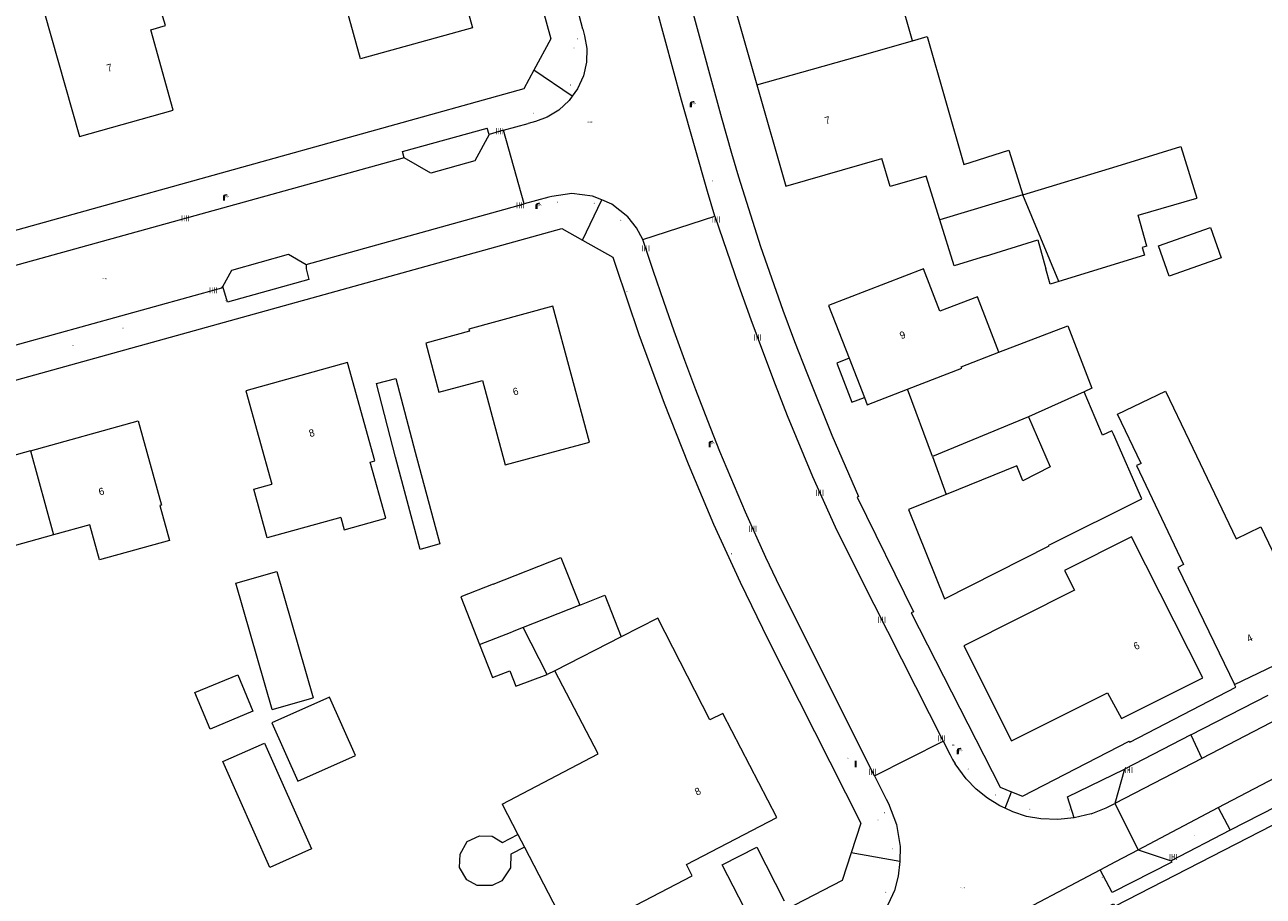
# Model space of a CAD drawing. Header units: metres. Extents: x 197457 to 198138, y 353986 to 354984.
# Tile 41 of 217: x 197629 to 197714, y 354445 to 354505. Entities that reach past the tile are written whole.
import ezdxf
from ezdxf.enums import TextEntityAlignment as Align

# ---------------------------------------------------------------- set-up
doc = ezdxf.new("R2010")
doc.units = ezdxf.units.M
doc.header["$MEASUREMENT"] = 0
for name, color, linetype, lineweight, true_color in [('afsluitpaal', 7, 'Continuous', 0, 0xde7233), ('benzine-   olieput', 7, 'Continuous', 0, 0x104b6e), ('CAI-kast', 7, 'Continuous', 0, 0x104b6e), ('elektrakast', 7, 'Continuous', 0, 0x104b6e), ('kolk', 7, 'Continuous', 0, 0x104b6e), ('lichtmast', 7, 'Continuous', 0, 0x104b6e), ('straatnaambord', 7, 'Continuous', 0, 0x104b6e), ('verkeersbordpaal', 7, 'Continuous', 0, 0x104b6e)]:
    doc.layers.add(name, color=color, linetype=linetype, lineweight=lineweight, true_color=true_color)
for name, color, linetype, lineweight in [('bijgebouw', 1, 'Continuous', 13), ('dakrand bijgebouw', 1, 'Continuous', 13), ('grens individueel parkeervak', 7, 'Continuous', 0), ('grens WOZ object', 7, 'Continuous', 0), ('hoofdgebouw', 1, 'Continuous', 0), ('Hoogtepunt', 7, 'Continuous', 0), ('huisnummerreeks BGT', 7, 'Continuous', 0), ('kant verharding', 7, 'Continuous', 0), ('tussenmuur', 1, 'Continuous', 13), ('tussenmuur bijgebouw (GBKN Zuid)', 1, 'Continuous', 13), ('vlakafsluiter', 1, 'Continuous', 0), ('waterleidingput', 132, 'Continuous', 0)]:
    doc.layers.add(name, color=color, linetype=linetype, lineweight=lineweight)
doc.styles.add('Style-WORKING', font='WORKING.shx')

# ---------------------------------------------------------------- blocks, each defined once
blk = doc.blocks.new('kolk')
at = {"layer": 'kolk', "linetype": 'Continuous', "lineweight": 0, "true_color": 0xbd2877}
for points in [[(-0.49, -0.43), (-0.49, 0), (-0.49, 0.42), (-0.4, 0.42), (-0.4, 0), (-0.4, -0.43)], [(-0.19, -0.43), (-0.19, 0), (-0.19, 0.42), (-0.11, 0.42), (-0.11, 0), (-0.11, -0.43)], [(0.11, -0.43), (0.11, 0), (0.11, 0.42), (0.19, 0.42), (0.19, 0), (0.19, -0.43)], [(0.4, -0.43), (0.4, 0), (0.4, 0.42), (0.49, 0.42), (0.49, 0), (0.49, -0.43)]]:
    blk.add_hatch(color=232, dxfattribs=at).paths.add_polyline_path(points)
at = {"layer": 'kolk', "linetype": 'Continuous', "lineweight": 0, "true_color": 0x681648}
blk.add_hatch(color=219, dxfattribs=at).paths.add_polyline_path([(0.1, 0, 1), (-0.1, 0, 1)])
blk = doc.blocks.new('benzineolieput')
at = {"layer": 'benzine-   olieput', "linetype": 'Continuous', "lineweight": 0, "true_color": 0xbd2877}
h = blk.add_hatch(color=232, dxfattribs=at)
edge = h.paths.add_edge_path()
edge.add_spline(control_points=[(0.44, 0), (0.44, 0.04), (0.43, 0.09), (0.36, 0.2), (0.28, 0.26), (0.09, 0.32), (-0.02, 0.33), (-0.22, 0.29), (-0.31, 0.24), (-0.42, 0.12), (-0.44, 0.06), (-0.44, -0.06), (-0.42, -0.12), (-0.33, -0.22), (-0.28, -0.26), (-0.1, -0.33), (0.04, -0.33), (0.27, -0.27), (0.37, -0.2), (0.43, -0.08), (0.44, -0.04), (0.44, 0)], knot_values=[0, 0, 0, 0, 0.060484, 0.060484, 0.178041, 0.178041, 0.295599, 0.295599, 0.413157, 0.413157, 0.498623, 0.498623, 0.584089, 0.584089, 0.669555, 0.669555, 0.808438, 0.808438, 0.94732, 0.94732, 1, 1, 1, 1], degree=3, periodic=0)
edge = h.paths.add_edge_path(flags=16)
edge.add_ellipse((0, 0), major_axis=(0.392, 0), ratio=0.689655, start_angle=0, end_angle=360)
h = blk.add_hatch(color=232, dxfattribs=at)
h.paths.add_polyline_path([(-0.05, -0.09, -0.572477), (-0.05, 0.09, 0.381612), (-0.15, 0.17), (-0.25, 0.17), (-0.25, -0.18), (-0.15, -0.18, 0.381612)])
h.paths.add_polyline_path([(-0.15, -0.12), (-0.2, -0.12), (-0.2, -0.02), (-0.15, -0.02, -1)], flags=16)
h.paths.add_polyline_path([(-0.15, 0.02), (-0.2, 0.02), (-0.2, 0.12), (-0.15, 0.12, -1)], flags=16)
at = {"layer": 'benzine-   olieput', "linetype": 'Continuous', "lineweight": 0, "true_color": 0x681648}
blk.add_hatch(color=219, dxfattribs=at).paths.add_polyline_path([(0.1, 0, 1), (-0.1, 0, 1)])
at = {"layer": 'benzine-   olieput', "linetype": 'Continuous', "lineweight": 0, "true_color": 0xbd2877}
h = blk.add_hatch(color=232, dxfattribs=at)
h.paths.add_polyline_path([(0.27, -0.08), (0.27, 0.07, 1), (0.07, 0.07), (0.07, 0.07, -0.377964), (0.07, -0.07), (0.07, -0.08, 1)])
h.paths.add_polyline_path([(0.12, -0.08), (0.12, 0.07, -1), (0.23, 0.07), (0.23, -0.08, -1)], flags=16)
blk = doc.blocks.new('kast')
at = {"layer": 'CAI-kast', "linetype": 'Continuous', "lineweight": 0, "true_color": 0xbd2877}
h = blk.add_hatch(color=232, dxfattribs=at)
edge = h.paths.add_edge_path()
edge.add_arc((0, 0), 0.1, 0, 360)
edge.add_line((0, -0.1), (0.34, -0.1))
edge.add_line((0.34, -0.1), (0.34, 0.47))
edge.add_line((0.34, 0.47), (-0.34, 0.47))
edge.add_line((-0.34, 0.47), (-0.34, -0.1))
edge.add_line((-0.34, -0.1), (0, -0.1))
edge = h.paths.add_edge_path(flags=16)
edge.add_arc((-0.2, 0.31), 0.0607, 0, 360)
at = {"layer": 'CAI-kast', "linetype": 'Continuous', "lineweight": 0, "true_color": 0x681648}
blk.add_hatch(color=219, dxfattribs=at).paths.add_polyline_path([(-0.1, 0, 1), (0.1, 0, 1)])
at = {"layer": 'CAI-kast', "color": 232, "linetype": 'Continuous', "lineweight": 0, "true_color": 0xbd2877, "extrusion": (0, 0, -1)}
blk.add_solid([(-0.34, 0.65), (0.34, 0.65), (-0.34, 0.55), (0.34, 0.55)], dxfattribs=at)
blk = doc.blocks.new('kast_1')
at = {"layer": 'elektrakast', "linetype": 'Continuous', "lineweight": 0, "true_color": 0xbd2877}
h = blk.add_hatch(color=232, dxfattribs=at)
edge = h.paths.add_edge_path()
edge.add_arc((0, 0), 0.1, 0, 360)
edge.add_line((0, -0.1), (0.34, -0.1))
edge.add_line((0.34, -0.1), (0.34, 0.47))
edge.add_line((0.34, 0.47), (-0.34, 0.47))
edge.add_line((-0.34, 0.47), (-0.34, -0.1))
edge.add_line((-0.34, -0.1), (0, -0.1))
edge = h.paths.add_edge_path(flags=16)
edge.add_arc((-0.2, 0.31), 0.0607, 0, 360)
at = {"layer": 'elektrakast', "linetype": 'Continuous', "lineweight": 0, "true_color": 0x681648}
blk.add_hatch(color=219, dxfattribs=at).paths.add_polyline_path([(-0.1, 0, 1), (0.1, 0, 1)])
at = {"layer": 'elektrakast', "color": 232, "linetype": 'Continuous', "lineweight": 0, "true_color": 0xbd2877, "extrusion": (0, 0, -1)}
blk.add_solid([(-0.34, 0.65), (0.34, 0.65), (-0.34, 0.55), (0.34, 0.55)], dxfattribs=at)
blk = doc.blocks.new('lichtmast')
at = {"layer": 'lichtmast', "linetype": 'Continuous', "lineweight": 0, "true_color": 0xbd2877}
for points in [[(0.15, 0.42, -0.344151), (0.3, 0.61), (0.43, 0.64, 0.960861), (0.4, 0.79), (0.1, 0.74, 0.366629), (-0.15, 0.45), (-0.15, -0.1), (0, -0.1, -0.414214), (-0.1, 0, -1), (0.1, 0, -0.414214), (0, -0.1), (0.15, -0.1)], [(0.35, 0.55, 1), (0.3, 0.56), (0.23, 0.32, 1), (0.28, 0.31)], [(0.42, 0.58, 1), (0.38, 0.57), (0.44, 0.33, 1), (0.48, 0.34)], [(0.49, 0.61, 1), (0.45, 0.58), (0.63, 0.4, 1), (0.66, 0.43)]]:
    blk.add_hatch(color=232, dxfattribs=at).paths.add_polyline_path(points)
at = {"layer": 'lichtmast', "linetype": 'Continuous', "lineweight": 0, "true_color": 0x681648}
blk.add_hatch(color=219, dxfattribs=at).paths.add_polyline_path([(-0.1, 0, 1), (0.1, 0, 1)])
blk = doc.blocks.new('afsluitpaal')
at = {"layer": 'afsluitpaal', "linetype": 'Continuous', "lineweight": 0, "true_color": 0xbd2877}
blk.add_hatch(color=232, dxfattribs=at).paths.add_polyline_path([(0.15, 0.65, 1), (-0.15, 0.65), (-0.15, 0.05), (-0.3, 0.05), (-0.3, -0.1), (0, -0.1, -0.414214), (-0.1, 0, -1), (0.1, 0, -0.414214), (0, -0.1), (0.3, -0.1), (0.3, 0.05), (0.15, 0.05)])
at = {"layer": 'afsluitpaal', "linetype": 'Continuous', "lineweight": 0, "true_color": 0x681648}
blk.add_hatch(color=219, dxfattribs=at).paths.add_polyline_path([(0.1, 0, 1), (-0.1, 0, 1)])
blk = doc.blocks.new('waterleidingput')
at = {"layer": 'waterleidingput', "linetype": 'Continuous', "lineweight": 0, "true_color": 0x248bcb}
h = blk.add_hatch(color=142, dxfattribs=at)
edge = h.paths.add_edge_path()
edge.add_spline(control_points=[(0.44, 0), (0.44, 0.04), (0.43, 0.09), (0.36, 0.2), (0.28, 0.26), (0.09, 0.32), (-0.02, 0.33), (-0.22, 0.29), (-0.31, 0.24), (-0.42, 0.12), (-0.44, 0.06), (-0.44, -0.06), (-0.42, -0.12), (-0.33, -0.22), (-0.28, -0.26), (-0.1, -0.33), (0.04, -0.33), (0.27, -0.27), (0.37, -0.2), (0.43, -0.08), (0.44, -0.04), (0.44, 0)], knot_values=[0, 0, 0, 0, 0.060484, 0.060484, 0.178041, 0.178041, 0.295599, 0.295599, 0.413157, 0.413157, 0.498623, 0.498623, 0.584089, 0.584089, 0.669555, 0.669555, 0.808438, 0.808438, 0.94732, 0.94732, 1, 1, 1, 1], degree=3, periodic=0)
edge = h.paths.add_edge_path(flags=16)
edge.add_ellipse((0, 0), major_axis=(0.392, 0), ratio=0.689655, start_angle=0, end_angle=360)
for points in [[(-0.05, -0.09, -0.141608), (-0.09, -0.05), (-0.1, -0.09), (-0.17, 0.18), (-0.22, 0.18), (-0.12, -0.17), (-0.07, -0.17)], [(0.03, 0.18), (-0.02, 0.18), (-0.05, 0.09, -0.269854), (0.05, 0.09)], [(0.23, 0.18), (0.18, 0.18), (0.1, -0.09), (0.09, -0.05, -0.141608), (0.05, -0.09), (0.08, -0.17), (0.13, -0.17)]]:
    blk.add_hatch(color=142, dxfattribs=at).paths.add_polyline_path(points)
at = {"layer": 'waterleidingput', "linetype": 'Continuous', "lineweight": 0, "true_color": 0x104b6e}
blk.add_hatch(color=156, dxfattribs=at).paths.add_polyline_path([(0.1, 0, 1), (-0.1, 0, 1)])
blk = doc.blocks.new('paal')
at = {"layer": 'verkeersbordpaal', "linetype": 'Continuous', "lineweight": 0, "true_color": 0xbd2877}
blk.add_hatch(color=232, dxfattribs=at).paths.add_polyline_path([(0.15, 0.8), (-0.15, 0.8), (-0.15, -0.1), (0, -0.1, -0.414214), (-0.1, 0, -1), (0.1, 0, -0.414214), (0, -0.1), (0.15, -0.1)])
at = {"layer": 'verkeersbordpaal', "linetype": 'Continuous', "lineweight": 0, "true_color": 0x681648}
blk.add_hatch(color=219, dxfattribs=at).paths.add_polyline_path([(-0.1, 0, 1), (0.1, 0, 1)])
blk = doc.blocks.new('bord_3')
at = {"layer": 'straatnaambord', "linetype": 'Continuous', "lineweight": 0, "true_color": 0xbd2877}
h = blk.add_hatch(color=232, dxfattribs=at)
h.paths.add_polyline_path([(-0.75, -0.38), (-0.75, 0.38), (0.75, 0.38), (0.75, -0.38)])
h.paths.add_polyline_path([(-0.65, -0.27), (-0.65, 0.27), (0.65, 0.27), (0.65, -0.27)], flags=16)
at = {"layer": 'straatnaambord', "linetype": 'Continuous', "lineweight": 0, "true_color": 0xbd2877, "transparency": 33554534}
h = blk.add_hatch(color=232, dxfattribs=at)
h.paths.add_polyline_path([(-0.65, -0.27), (-0.65, 0.27), (0.65, 0.27), (0.65, -0.27)])
h.paths.add_polyline_path([(-0.55, -0.18), (-0.55, 0.17), (0.55, 0.17), (0.55, -0.18)], flags=16)
at = {"layer": 'straatnaambord', "linetype": 'Continuous', "lineweight": 0, "true_color": 0x681648}
blk.add_hatch(color=219, dxfattribs=at).paths.add_polyline_path([(-0.1, 0, 1), (0.1, 0, 1)])

msp = doc.modelspace()

# ---------------------------------------------------------------- linework, layer by layer
at = {"layer": 'bijgebouw', "linetype": 'Continuous', "lineweight": 13}
for p, q in [((197697.952, 354493.483), (197704.441, 354495.472)), ((197706.495, 354489.972), (197706.159, 354489.869)), ((197704.185, 354477.052), (197704.082, 354477.284)), ((197646.366, 354458.122), (197649.183, 354458.925)), ((197642.974, 354454.545), (197645.851, 354455.823))]:
    msp.add_line(p, q, dxfattribs=at)
at = {"layer": 'bijgebouw', "linetype": 'Continuous', "lineweight": 13, "flags": 128}
for points in [[(197704.441, 354495.472), (197708.823, 354496.815), (197709.91, 354493.27)], [(197706.495, 354489.972), (197705.878, 354492.103), (197709.91, 354493.27)], [(197695.39, 354489.287), (197693.252, 354488.617), (197692.263, 354491.774)], [(197706.159, 354489.869), (197706.321, 354489.342), (197700.429, 354487.535)], [(197700.429, 354487.535), (197699.83, 354487.351), (197699.545, 354488.399)], [(197704.082, 354477.284), (197703.438, 354476.981), (197702.172, 354479.964)], [(197699.756, 354469.415), (197706.15, 354472.597), (197704.185, 354477.052)], [(197692.696, 354472.91), (197690.103, 354471.86), (197692.578, 354465.744), (197699.775, 354469.368), (197699.756, 354469.415)], [(197661.564, 354466.742), (197666.214, 354468.579), (197667.509, 354465.3)], [(197646.366, 354458.122), (197643.887, 354466.808), (197646.704, 354467.611), (197649.183, 354458.925)], [(197661.564, 354466.742), (197659.337, 354465.862), (197660.633, 354462.584)], [(197645.851, 354455.823), (197649.08, 354448.55), (197646.202, 354447.273), (197642.974, 354454.545)]]:
    msp.add_lwpolyline(points, dxfattribs=at)
at = {"layer": 'dakrand bijgebouw', "linetype": 'Continuous', "lineweight": 13, "flags": 128}
msp.add_lwpolyline([(197695.39, 354489.287), (197698.986, 354490.392), (197699.545, 354488.399)], dxfattribs=at)
at = {"layer": 'grens individueel parkeervak', "linetype": 'Continuous', "lineweight": 0}
for p, q in [((197709.518, 354456.379), (197714.815, 354459.118)), ((197715.609, 354457.541), (197710.262, 354454.771)), ((197709.518, 354456.379), (197704.96, 354454.022)), ((197709.518, 354456.379), (197710.262, 354454.771)), ((197710.262, 354454.771), (197704.283, 354451.673)), ((197704.96, 354454.022), (197704.283, 354451.673)), ((197705.881, 354448.481), (197711.385, 354451.391)), ((197711.385, 354451.391), (197712.209, 354449.83)), ((197716.637, 354452.117), (197712.209, 354449.83)), ((197712.209, 354449.83), (197708.159, 354447.738)), ((197705.881, 354448.481), (197708.159, 354447.738))]:
    msp.add_line(p, q, dxfattribs=at)
at = {"layer": 'grens individueel parkeervak', "linetype": 'Continuous', "lineweight": 0, "flags": 128}
msp.add_lwpolyline([(197711.385, 354451.391), (197713.355, 354452.432), (197715.846, 354453.72)], dxfattribs=at)
at = {"layer": 'grens WOZ object', "linetype": 'Continuous', "lineweight": 0}
for p, q in [((197707.292, 354489.987), (197710.86, 354491.249)), ((197710.86, 354491.249), (197711.597, 354489.165)), ((197708.029, 354487.903), (197707.292, 354489.987)), ((197711.597, 354489.165), (197708.029, 354487.903)), ((197686.027, 354482.259), (197687.077, 354479.573)), ((197653.539, 354480.537), (197654.882, 354480.883)), ((197654.848, 354475.472), (197653.539, 354480.537)), ((197654.882, 354480.883), (197656.19, 354475.819)), ((197702.709, 354480.213), (197702.172, 354479.964)), ((197691.75, 354475.522), (197690.026, 354480.131)), ((197702.172, 354479.964), (197698.357, 354478.229)), ((197698.357, 354478.229), (197691.75, 354475.522)), ((197691.75, 354475.522), (197692.696, 354472.91)), ((197667.509, 354465.3), (197663.618, 354463.763)), ((197660.633, 354462.584), (197662.859, 354463.463)), ((197663.618, 354463.763), (197662.859, 354463.463)), ((197665.279, 354460.523), (197663.618, 354463.763)), ((197670.364, 354463.13), (197665.805, 354460.793)), ((197665.805, 354460.793), (197665.279, 354460.523)), ((197641.058, 354459.286), (197644.009, 354460.517)), ((197644.009, 354460.517), (197645.054, 354458.014)), ((197642.102, 354456.783), (197641.058, 354459.286)), ((197645.054, 354458.014), (197642.102, 354456.783)), ((197663.255, 354449.547), (197663.708, 354448.674)), ((197677.303, 354447.449), (197679.673, 354448.663)), ((197679.673, 354448.663), (197681.56, 354444.98)), ((197679.191, 354443.766), (197677.303, 354447.449))]:
    msp.add_line(p, q, dxfattribs=at)
at = {"layer": 'grens WOZ object', "linetype": 'Continuous', "lineweight": 0, "flags": 128}
for points in [[(197696.321, 354482.675), (197701.058, 354484.5), (197702.709, 354480.213)], [(197686.027, 354482.259), (197685.181, 354481.933), (197686.219, 354479.242), (197687.077, 354479.573)], [(197690.026, 354480.131), (197693.775, 354481.577), (197693.736, 354481.679), (197696.321, 354482.675)], [(197698.357, 354478.229), (197699.851, 354474.814), (197697.964, 354473.844)], [(197656.19, 354475.819), (197657.891, 354469.505), (197656.542, 354469.124), (197654.848, 354475.472)], [(197697.964, 354473.844), (197697.547, 354474.873), (197692.696, 354472.91)], [(197667.509, 354465.3), (197669.237, 354465.983), (197670.364, 354463.13)], [(197660.633, 354462.584), (197661.512, 354460.331), (197662.703, 354460.796), (197663.121, 354459.725), (197665.279, 354460.523)], [(197646.349, 354457.208), (197648.142, 354453.196), (197652.1, 354454.965), (197650.307, 354458.977), (197646.349, 354457.208)], [(197663.708, 354448.674), (197662.765, 354448.188), (197662.745, 354447.239), (197662.151, 354446.351), (197661.494, 354446.04), (197660.469, 354446.037), (197659.752, 354446.427), (197659.245, 354447.263), (197659.289, 354448.187), (197659.783, 354449.052), (197660.616, 354449.459), (197661.491, 354449.416), (197662.207, 354449), (197663.255, 354449.547)]]:
    msp.add_lwpolyline(points, dxfattribs=at)
at = {"layer": 'hoofdgebouw', "linetype": 'Continuous', "lineweight": 0}
for p, q in [((197692.263, 354491.774), (197691.322, 354494.775)), ((197631.351, 354470.124), (197624.844, 354468.326)), ((197712.51, 354459.842), (197718.192, 354462.596)), ((197662.176, 354451.627), (197663.255, 354449.547))]:
    msp.add_line(p, q, dxfattribs=at)
at = {"layer": 'hoofdgebouw', "linetype": 'Continuous', "lineweight": 0, "flags": 128}
for points in [[(197644.25, 354512.897), (197643.033, 354517.198), (197648.152, 354518.646), (197648.07, 354518.935), (197652.419, 354520.166), (197654.554, 354512.622), (197657.801, 354513.472), (197660.151, 354504.969), (197652.434, 354502.848), (197650.11, 354511.305)], [(197690.387, 354504.079), (197688.176, 354511.783), (197685.43, 354510.994), (197685.664, 354510.177), (197677.711, 354507.96), (197679.686, 354501.041)], [(197630.691, 354506.126), (197633.126, 354497.493), (197639.568, 354499.309), (197638.031, 354504.839), (197639.033, 354505.138), (197638.112, 354508.223), (197630.691, 354506.126)], [(197690.387, 354504.079), (197691.393, 354504.368), (197693.913, 354495.587)], [(197679.686, 354501.041), (197681.669, 354494.099), (197688.27, 354495.987)], [(197693.913, 354495.587), (197696.99, 354496.551), (197697.952, 354493.483)], [(197691.322, 354494.775), (197688.838, 354494.063), (197688.27, 354495.987)], [(197696.321, 354482.675), (197694.851, 354486.491), (197692.266, 354485.496), (197691.145, 354488.407), (197684.607, 354485.89), (197686.027, 354482.259)], [(197659.892, 354484.26), (197659.929, 354484.125), (197656.938, 354483.309), (197657.836, 354479.928), (197660.829, 354480.735), (197662.394, 354474.932), (197668.186, 354476.494), (197665.666, 354485.836), (197659.892, 354484.26)], [(197651.092, 354471.312), (197651.322, 354470.485), (197654.183, 354471.272), (197653.106, 354475.134), (197653.424, 354475.223), (197651.545, 354481.966), (197644.555, 354480.018), (197646.341, 354473.608)], [(197687.077, 354479.573), (197687.274, 354479.07), (197690.026, 354480.131)], [(197706.088, 354475.037), (197704.463, 354478.416), (197707.758, 354480.002), (197709.384, 354476.622)], [(197629.769, 354475.91), (197637.16, 354477.962), (197638.766, 354472.18), (197638.66, 354472.151), (197639.329, 354469.742), (197634.511, 354468.404), (197633.842, 354470.812), (197631.351, 354470.124)], [(197629.769, 354475.91), (197626.382, 354474.969), (197625.986, 354476.427), (197622.523, 354475.464), (197622.934, 354474.02), (197621.058, 354473.498)], [(197709.384, 354476.622), (197712.634, 354469.863), (197714.31, 354470.669), (197718.192, 354462.596)], [(197706.088, 354475.037), (197705.77, 354474.884), (197709.002, 354468.087), (197708.606, 354467.895), (197712.51, 354459.842)], [(197651.092, 354471.312), (197646.039, 354469.925), (197645.123, 354473.267), (197646.341, 354473.608)], [(197700.831, 354467.683), (197701.515, 354466.321), (197693.912, 354462.497), (197697.194, 354455.972), (197703.792, 354459.274), (197704.734, 354457.515), (197710.324, 354460.306), (197705.428, 354470.004), (197700.831, 354467.683)], [(197663.708, 354448.674), (197666.963, 354442.402), (197675.245, 354446.7), (197674.844, 354447.484), (197681.062, 354450.703), (197677.351, 354457.858), (197676.456, 354457.425), (197672.873, 354464.416), (197670.364, 354463.13)], [(197662.176, 354451.627), (197668.787, 354455.072), (197665.805, 354460.793)]]:
    msp.add_lwpolyline(points, dxfattribs=at)
at = {"layer": 'kant verharding', "linetype": 'Continuous', "lineweight": 0}
for p, q in [((197667.718, 354504.882), (197667.259, 354506.609)), ((197662.269, 354497.934), (197663.966, 354498.398)), ((197661.29, 354497.647), (197661.147, 354498.078)), ((197662.269, 354497.934), (197661.29, 354497.647)), ((197663.69, 354492.867), (197662.269, 354497.934)), ((197655.448, 354496.04), (197625.237, 354487.661)), ((197665.381, 354493.323), (197663.69, 354492.867)), ((197676.797, 354492.027), (197676.286, 354493.727)), ((197648.715, 354488.713), (197663.69, 354492.867)), ((197671.847, 354490.424), (197676.797, 354492.027)), ((197687.759, 354453.577), (197692.485, 354455.952)), ((197687.759, 354453.577), (197688.565, 354451.971)), ((197704.283, 354451.673), (197705.881, 354448.481)), ((197702.65, 354450.956), (197701.5, 354450.679)), ((197704.358, 354447.685), (197705.881, 354448.481)), ((197687.978, 354439.068), (197703.283, 354447.12)), ((197703.283, 354447.12), (197704.358, 354447.685)), ((197708.159, 354447.738), (197708.151, 354447.734))]:
    msp.add_line(p, q, dxfattribs=at)
at = {"layer": 'kant verharding', "linetype": 'Continuous', "lineweight": 0, "flags": 128}
for points in [[(197660.171, 354566.883), (197659.18, 354565.143), (197677.247, 354498.784), (197677.933, 354496.363), (197678.416, 354494.739), (197679.941, 354489.942), (197681.47, 354485.577), (197682.28, 354483.41), (197683.112, 354481.252), (197684.841, 354476.983), (197686.67, 354472.755), (197686.587, 354472.72), (197690.448, 354464.847), (197690.283, 354464.762), (197696.404, 354452.799), (197697.194, 354452.475)], [(197647.712, 354563.812), (197649.421, 354562.931), (197665.52, 354504.208), (197664.355, 354502.062)], [(197676.286, 354493.727), (197674.502, 354499.997), (197672.784, 354506.315)], [(197667.718, 354504.882), (197667.843, 354504.411), (197667.99, 354503.548), (197667.973, 354502.62), (197667.765, 354501.676), (197667.364, 354500.776), (197666.995, 354500.264)], [(197664.355, 354502.062), (197663.658, 354500.778), (197582.086, 354478.046), (197580.614, 354479.045)], [(197666.995, 354500.264), (197666.787, 354499.976), (197666.075, 354499.322), (197665.282, 354498.841), (197664.462, 354498.534), (197663.966, 354498.398)], [(197655.448, 354496.04), (197655.326, 354496.466), (197661.147, 354498.078)], [(197661.29, 354497.647), (197660.301, 354495.825), (197657.273, 354494.992), (197655.448, 354496.04)], [(197669.033, 354493.14), (197668.39, 354493.411), (197666.958, 354493.586), (197665.584, 354493.378), (197665.381, 354493.323)], [(197670.808, 354491.988), (197669.719, 354492.851), (197669.033, 354493.14)], [(197671.847, 354490.424), (197671.411, 354491.234), (197670.808, 354491.988)], [(197676.797, 354492.027), (197678.416, 354487.289), (197679.263, 354484.934), (197680.132, 354482.586), (197680.941, 354480.458), (197681.765, 354478.336), (197683.506, 354474.128), (197685.076, 354470.673), (197686.751, 354467.258), (197692.485, 354455.952)], [(197583.82, 354467.314), (197584.497, 354468.49), (197666.292, 354491.182), (197667.711, 354490.382)], [(197687.759, 354453.577), (197681.794, 354465.511), (197681.04, 354467.039), (197680.304, 354468.576), (197678.893, 354471.678), (197677.143, 354475.863), (197676.31, 354477.972), (197675.494, 354480.088), (197674.737, 354482.108), (197674, 354484.136), (197673.284, 354486.172), (197672.588, 354488.214), (197671.847, 354490.424)], [(197667.711, 354490.382), (197669.776, 354489.217), (197669.959, 354488.653), (197671.572, 354483.898), (197673.304, 354479.185), (197674.955, 354475.008), (197676.711, 354470.875), (197678.537, 354466.876), (197680.467, 354462.925), (197686.825, 354450.324), (197686.164, 354448.291)], [(197642.976, 354487.202), (197643.593, 354488.313), (197647.493, 354489.406), (197648.715, 354488.713)], [(197648.715, 354488.713), (197648.71, 354488.401), (197648.894, 354487.666), (197643.297, 354486.113), (197642.976, 354487.202)], [(197617.439, 354480.042), (197642.92, 354487.101), (197642.976, 354487.202)], [(197697.194, 354452.475), (197697.941, 354452.169), (197705.271, 354455.956), (197705.306, 354455.89), (197712.603, 354459.669), (197712.51, 354459.842)], [(197701.919, 354441.322), (197701.002, 354443.081), (197704.203, 354444.769), (197704.288, 354444.613), (197717.627, 354451.47), (197717.65, 354451.358), (197733.268, 354459.451), (197733.619, 354458.875)], [(197692.485, 354455.952), (197692.967, 354455.006), (197693.133, 354454.697), (197693.309, 354454.399)], [(197696.738, 354451.345), (197696.375, 354451.517), (197695.528, 354452.044), (197694.757, 354452.662), (197694.067, 354453.369), (197693.309, 354454.399)], [(197688.565, 354451.971), (197688.722, 354451.659), (197689.282, 354450.23), (197689.522, 354448.714), (197689.504, 354447.693)], [(197701.5, 354450.679), (197700.357, 354450.571), (197699.209, 354450.612), (197698.226, 354450.783), (197697.276, 354451.09), (197696.738, 354451.345)], [(197702.65, 354450.956), (197703.684, 354451.377), (197704.283, 354451.673)], [(197686.164, 354448.291), (197685.54, 354446.374), (197654.337, 354430.238), (197654.375, 354430.119), (197627.664, 354416.25), (197627.216, 354417.142), (197608.823, 354407.591), (197602.321, 354405.87)], [(197689.504, 354447.693), (197689.386, 354446.678), (197689.133, 354445.686), (197688.716, 354444.751), (197688.191, 354443.951), (197687.55, 354443.241), (197686.278, 354442.293)], [(197708.151, 354447.734), (197708.201, 354447.646), (197704.093, 354445.546), (197703.283, 354447.12)]]:
    msp.add_lwpolyline(points, dxfattribs=at)
at = {"layer": 'tussenmuur', "linetype": 'Continuous', "lineweight": 13}
for p, q in [((197686.605, 354502.994), (197690.387, 354504.079)), ((197679.686, 354501.041), (197686.605, 354502.994)), ((197697.952, 354493.483), (197692.263, 354491.774)), ((197629.769, 354475.91), (197631.351, 354470.124))]:
    msp.add_line(p, q, dxfattribs=at)
at = {"layer": 'tussenmuur bijgebouw (GBKN Zuid)', "linetype": 'Continuous', "lineweight": 13}
msp.add_line((197700.429, 354487.535), (197697.952, 354493.483), dxfattribs=at)
at = {"layer": 'vlakafsluiter', "linetype": 'Continuous', "lineweight": 0}
for p, q in [((197666.995, 354500.264), (197664.355, 354502.062)), ((197667.711, 354490.382), (197669.033, 354493.14)), ((197696.738, 354451.345), (197697.194, 354452.475)), ((197689.504, 354447.693), (197686.164, 354448.291))]:
    msp.add_line(p, q, dxfattribs=at)
at = {"layer": 'vlakafsluiter', "linetype": 'Continuous', "lineweight": 0, "flags": 128}
msp.add_lwpolyline([(197701.5, 354450.679), (197701.031, 354452.117), (197704.96, 354454.022)], dxfattribs=at)

# ---------------------------------------------------------------- block references
at = {"layer": 'afsluitpaal', "linetype": 'Continuous', "lineweight": 0, "xscale": 0.1, "yscale": 0.1, "zscale": 0.1}
for p in [(197667.369, 354504.178), (197666.886, 354501.015), (197664.362, 354499.05), (197676.651, 354494.442), (197665.987, 354492.973), (197668.496, 354492.878), (197670.335, 354491.714), (197694.198, 354454.016), (197696.082, 354452.248), (197698.446, 354451.244), (197688.464, 354451.013), (197701.152, 354451.183), (197689.024, 354448.524), (197703.41, 354446.564), (197688.542, 354445.529)]:
    msp.add_blockref('afsluitpaal', p, dxfattribs=at)
at = {"layer": 'benzine-   olieput', "linetype": 'Continuous', "lineweight": 0, "xscale": 0.1, "yscale": 0.1, "zscale": 0.1}
for p in [(197632.681, 354483.135), (197685.952, 354454.784)]:
    msp.add_blockref('benzineolieput', p, dxfattribs=at)
at = {"layer": 'CAI-kast', "linetype": 'Continuous', "lineweight": 0, "xscale": 0.1, "yscale": 0.1, "zscale": 0.1}
msp.add_blockref('kast', (197670.748, 354486.819), dxfattribs=at)
at = {"layer": 'elektrakast', "linetype": 'Continuous', "lineweight": 0, "xscale": 0.1, "yscale": 0.1, "zscale": 0.1}
msp.add_blockref('kast_1', (197677.95, 354468.803), dxfattribs=at)
at = {"layer": 'kolk', "linetype": 'Continuous', "lineweight": 0, "xscale": 0.5, "yscale": 0.5}
for p in [(197662.004, 354497.864), (197663.43, 354492.776), (197640.399, 354491.877), (197676.881, 354491.797), (197672.048, 354489.815), (197642.325, 354486.933), (197679.733, 354483.695), (197683.999, 354473.015), (197679.41, 354470.549), (197688.258, 354464.292), (197692.378, 354456.146), (197687.631, 354453.847), (197705.233, 354453.977), (197708.296, 354448.001)]:
    msp.add_blockref('kolk', p, dxfattribs=at)
at = {"layer": 'lichtmast', "linetype": 'Continuous', "lineweight": 0, "xscale": 0.5, "yscale": 0.5}
for p in [(197675.151, 354499.545), (197643.059, 354493.147), (197664.54, 354492.559), (197676.436, 354476.204), (197693.497, 354455.104)]:
    msp.add_blockref('lichtmast', p, dxfattribs=at)
at = {"layer": 'straatnaambord', "linetype": 'Continuous', "lineweight": 0, "xscale": 0.1, "yscale": 0.1, "zscale": 0.1}
msp.add_blockref('bord_3', (197693.171, 354455.675), dxfattribs=at)
at = {"layer": 'verkeersbordpaal', "linetype": 'Continuous', "lineweight": 0, "xscale": 0.5, "yscale": 0.5}
msp.add_blockref('paal', (197686.476, 354454.209), dxfattribs=at)
at = {"layer": 'waterleidingput', "linetype": 'Continuous', "lineweight": 0, "xscale": 0.1, "yscale": 0.1, "zscale": 0.1}
for p in [(197667.117, 354503.588), (197643.179, 354486.257), (197636.129, 354484.332), (197688.011, 354450.523), (197709.737, 354449.465)]:
    msp.add_blockref('waterleidingput', p, dxfattribs=at)

# ---------------------------------------------------------------- texts
at = {"layer": 'Hoogtepunt', "linetype": 'Continuous', "lineweight": 0, "style": 'Style-WORKING'}
for s, p in [('23.58', (197668.031, 354498.436)), ('23.58', (197668.031, 354498.436)), ('23.39', (197634.657, 354487.678)), ('23.39', (197634.657, 354487.678)), ('23.42', (197693.648, 354445.835)), ('23.42', (197693.648, 354445.835))]:
    msp.add_text(s, height=0.1, dxfattribs=at).set_placement(p)
at = {"layer": 'huisnummerreeks BGT', "linetype": 'Continuous', "lineweight": 0, "style": 'Style-WORKING'}
for s, rotation, p in [('7', 15.7, (197635.191, 354502.231)), ('7', 15.9, (197684.537, 354498.624)), ('9', 21.4, (197689.695, 354483.862)), ('6', 15.1, (197663.101, 354479.987)), ('8', 15.6, (197649.092, 354477.13)), ('6', 15.5, (197634.639, 354473.111)), ('4', 25.7, (197713.542, 354463.035)), ('6', 26.5, (197705.773, 354462.505)), ('8', 27.4, (197675.622, 354452.504))]:
    msp.add_text(s, height=0.5, rotation=rotation, dxfattribs=at).set_placement(p, align=Align.MIDDLE_CENTER)

doc.saveas('drawing.dxf')
